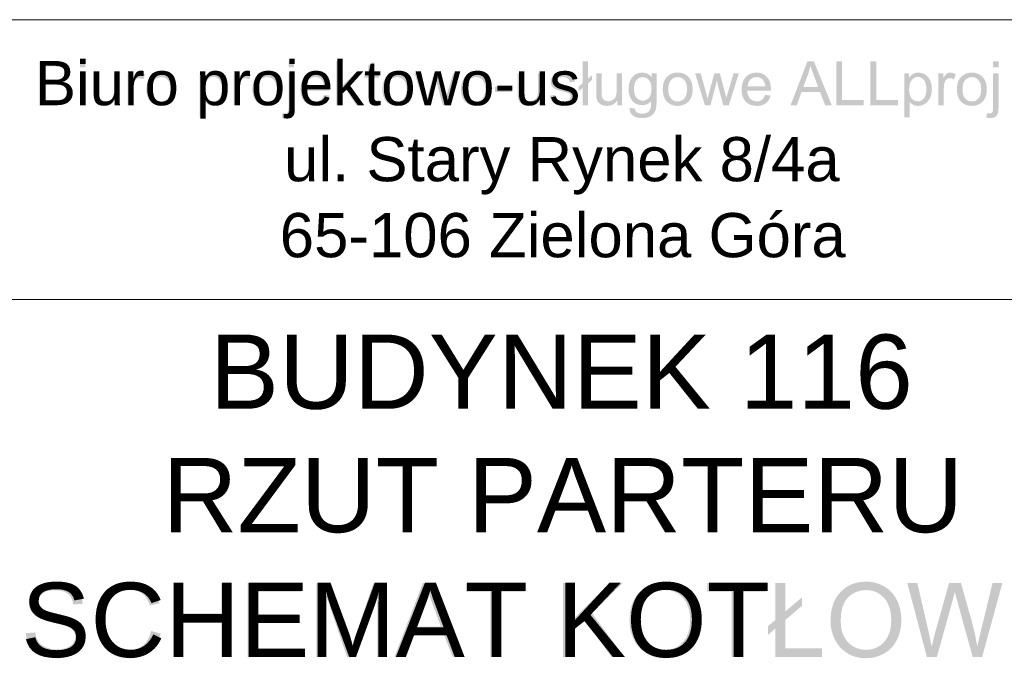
# Model space of a CAD drawing. Header units: millimetres. Extents: x -283 to 124139, y -3891 to 5906.
# Tile 34 of 55: x 1545 to 1794, y -3530 to -3369. Entities that reach past the tile are written whole.
import ezdxf

# ---------------------------------------------------------------- set-up
doc = ezdxf.new("R2010")
doc.units = ezdxf.units.MM
doc.header["$LTSCALE"] = 20
doc.header["$MEASUREMENT"] = 0
doc.layers.get('0').update_dxf_attribs({"color": 252, "linetype": 'CONTINUOUS'})

msp = doc.modelspace()

# ---------------------------------------------------------------- hatches: boundary and pattern name
h = msp.add_hatch(color=7)
h.paths.add_polyline_path([(1550.4, -3390.46), (1550.4, -3379.35), (1554.57, -3379.35), (1555.71, -3379.43), (1556.61, -3379.68), (1557.29, -3380.11), (1557.81, -3380.72), (1558.14, -3381.44), (1558.25, -3382.19), (1558.15, -3382.88), (1557.86, -3383.53), (1557.38, -3384.1), (1556.7, -3384.55), (1557.59, -3384.95), (1558.25, -3385.55), (1558.65, -3386.33), (1558.79, -3387.24), (1558.71, -3387.99), (1558.46, -3388.69), (1558.09, -3389.28), (1557.65, -3389.72), (1557.1, -3390.04), (1556.43, -3390.27), (1555.61, -3390.41), (1554.64, -3390.46)])
h.paths.add_polyline_path([(1551.87, -3384.01), (1554.27, -3384.01), (1555.11, -3383.98), (1555.68, -3383.89), (1556.17, -3383.67), (1556.52, -3383.33), (1556.73, -3382.9), (1556.8, -3382.36), (1556.74, -3381.84), (1556.54, -3381.39), (1556.22, -3381.04), (1555.78, -3380.81), (1555.11, -3380.7), (1554.09, -3380.66), (1551.87, -3380.66)])
h.paths.add_polyline_path([(1551.87, -3389.15), (1554.64, -3389.15), (1555.24, -3389.13), (1555.64, -3389.09), (1556.1, -3388.97), (1556.49, -3388.79), (1556.8, -3388.53), (1557.04, -3388.17), (1557.21, -3387.74), (1557.27, -3387.24), (1557.19, -3386.66), (1556.95, -3386.16), (1556.57, -3385.77), (1556.06, -3385.51), (1555.37, -3385.37), (1554.44, -3385.33), (1551.87, -3385.33)])
h = msp.add_hatch(color=7)
h.paths.add_polyline_path([(1560.66, -3380.92), (1560.66, -3379.35), (1562.02, -3379.35), (1562.02, -3380.92)])
h.paths.add_polyline_path([(1560.66, -3390.46), (1560.66, -3382.41), (1562.02, -3382.41), (1562.02, -3390.46)])
h = msp.add_hatch(color=7)
h.paths.add_polyline_path([(1613.32, -3380.93), (1613.32, -3379.35), (1614.69, -3379.35), (1614.69, -3380.93)])
h.paths.add_polyline_path([(1611.59, -3393.58), (1611.85, -3392.42), (1612.22, -3392.5), (1612.5, -3392.53), (1612.86, -3392.46), (1613.12, -3392.25), (1613.21, -3392.06), (1613.27, -3391.77), (1613.31, -3391.37), (1613.32, -3390.87), (1613.32, -3382.41), (1614.69, -3382.41), (1614.69, -3390.9), (1614.66, -3391.58), (1614.59, -3392.16), (1614.47, -3392.62), (1614.3, -3392.97), (1614.01, -3393.3), (1613.64, -3393.53), (1613.19, -3393.68), (1612.66, -3393.72)])
h = msp.add_hatch(color=7)
h.dxf.hatch_style = 2
h.paths.add_polyline_path([(1625.43, -3390.46), (1625.43, -3379.35), (1626.79, -3379.35), (1626.79, -3385.68), (1630.02, -3382.41), (1631.78, -3382.41), (1628.71, -3385.4), (1632.1, -3390.46), (1630.41, -3390.46), (1627.75, -3386.34), (1626.79, -3387.27), (1626.79, -3390.46)])
h = msp.add_hatch(color=7)
h.dxf.hatch_style = 2
h.paths.add_polyline_path([(1636.17, -3389.24), (1636.37, -3390.44), (1635.33, -3390.57), (1634.67, -3390.51), (1634.18, -3390.33), (1633.83, -3390.06), (1633.6, -3389.71), (1633.53, -3389.47), (1633.48, -3389.12), (1633.45, -3388.66), (1633.44, -3388.1), (1633.44, -3383.47), (1632.44, -3383.47), (1632.44, -3382.41), (1633.44, -3382.41), (1633.44, -3380.41), (1634.79, -3379.6), (1634.79, -3382.41), (1636.17, -3382.41), (1636.17, -3383.47), (1634.79, -3383.47), (1634.79, -3388.18), (1634.81, -3388.66), (1634.87, -3388.93), (1635.1, -3389.19), (1635.57, -3389.29)])
h = msp.add_hatch(color=7)
h.dxf.hatch_style = 2
h.paths.add_polyline_path([(1687.58, -3386.11), (1686.59, -3386.94), (1686.59, -3385.74), (1687.58, -3384.91), (1687.58, -3379.35), (1688.93, -3379.35), (1688.93, -3383.76), (1689.96, -3382.89), (1689.96, -3384.07), (1688.93, -3384.95), (1688.93, -3390.46), (1687.58, -3390.46)])
h = msp.add_hatch(color=7)
h.paths.add_polyline_path([(1740.1, -3390.46), (1744.36, -3379.35), (1745.95, -3379.35), (1750.49, -3390.46), (1748.82, -3390.46), (1747.52, -3387.09), (1742.88, -3387.09), (1741.66, -3390.46)])
h.paths.add_polyline_path([(1743.3, -3385.89), (1747.07, -3385.89), (1745.91, -3382.82), (1745.45, -3381.54), (1745.12, -3380.51), (1744.52, -3382.64)])
h = msp.add_hatch(color=7)
h.dxf.hatch_style = 2
h.paths.add_polyline_path([(1751.62, -3390.46), (1751.62, -3379.35), (1753.09, -3379.35), (1753.09, -3389.15), (1758.56, -3389.15), (1758.56, -3390.46)])
h = msp.add_hatch(color=7)
h.dxf.hatch_style = 2
h.paths.add_polyline_path([(1760.26, -3390.46), (1760.26, -3379.35), (1761.73, -3379.35), (1761.73, -3389.15), (1767.2, -3389.15), (1767.2, -3390.46)])
h = msp.add_hatch(color=7)
h.paths.add_polyline_path([(1791.23, -3380.93), (1791.23, -3379.35), (1792.6, -3379.35), (1792.6, -3380.93)])
h.paths.add_polyline_path([(1789.5, -3393.58), (1789.76, -3392.42), (1790.13, -3392.5), (1790.41, -3392.53), (1790.77, -3392.46), (1791.03, -3392.25), (1791.12, -3392.06), (1791.18, -3391.77), (1791.22, -3391.37), (1791.23, -3390.87), (1791.23, -3382.41), (1792.6, -3382.41), (1792.6, -3390.9), (1792.57, -3391.58), (1792.5, -3392.16), (1792.38, -3392.62), (1792.21, -3392.97), (1791.92, -3393.3), (1791.55, -3393.53), (1791.1, -3393.68), (1790.57, -3393.72)])
h = msp.add_hatch(color=7)
h.dxf.hatch_style = 2
h.paths.add_polyline_path([(1569.37, -3390.46), (1569.37, -3389.28), (1568.86, -3389.87), (1568.27, -3390.3), (1567.59, -3390.55), (1566.82, -3390.64), (1566.13, -3390.57), (1565.49, -3390.37), (1564.95, -3390.06), (1564.57, -3389.68), (1564.32, -3389.22), (1564.15, -3388.67), (1564.09, -3388.15), (1564.07, -3387.4), (1564.07, -3382.41), (1565.43, -3382.41), (1565.43, -3386.87), (1565.45, -3387.77), (1565.52, -3388.31), (1565.72, -3388.79), (1566.06, -3389.16), (1566.53, -3389.39), (1567.09, -3389.47), (1567.69, -3389.39), (1568.24, -3389.15), (1568.7, -3388.78), (1569.01, -3388.29), (1569.17, -3387.63), (1569.23, -3386.72), (1569.23, -3382.41), (1570.59, -3382.41), (1570.59, -3390.46)])
h = msp.add_hatch(color=7)
h.dxf.hatch_style = 2
h.paths.add_polyline_path([(1572.73, -3390.46), (1572.73, -3382.41), (1573.95, -3382.41), (1573.95, -3383.63), (1574.4, -3382.92), (1574.82, -3382.5), (1575.24, -3382.29), (1575.7, -3382.23), (1576.39, -3382.34), (1577.1, -3382.67), (1576.63, -3383.93), (1576.13, -3383.71), (1575.63, -3383.64), (1575.2, -3383.7), (1574.82, -3383.91), (1574.52, -3384.23), (1574.32, -3384.65), (1574.15, -3385.41), (1574.09, -3386.24), (1574.09, -3390.46)])
h = msp.add_hatch(color=7)
h.paths.add_polyline_path([(1577.41, -3386.43), (1577.48, -3385.39), (1577.72, -3384.49), (1578.11, -3383.73), (1578.65, -3383.12), (1579.2, -3382.73), (1579.8, -3382.45), (1580.46, -3382.28), (1581.18, -3382.23), (1581.97, -3382.29), (1582.69, -3382.5), (1583.33, -3382.84), (1583.89, -3383.31), (1584.35, -3383.91), (1584.68, -3384.61), (1584.88, -3385.41), (1584.95, -3386.32), (1584.92, -3387.05), (1584.83, -3387.71), (1584.68, -3388.28), (1584.48, -3388.76), (1583.91, -3389.56), (1583.13, -3390.15), (1582.19, -3390.52), (1581.18, -3390.64), (1580.38, -3390.57), (1579.65, -3390.37), (1579.01, -3390.03), (1578.45, -3389.56), (1577.99, -3388.96), (1577.67, -3388.23), (1577.47, -3387.39)])
h.paths.add_polyline_path([(1578.81, -3386.43), (1578.85, -3387.16), (1578.98, -3387.79), (1579.19, -3388.32), (1579.48, -3388.75), (1579.84, -3389.09), (1580.24, -3389.33), (1580.69, -3389.47), (1581.18, -3389.52), (1581.67, -3389.47), (1582.11, -3389.33), (1582.51, -3389.08), (1582.87, -3388.75), (1583.17, -3388.31), (1583.38, -3387.77), (1583.5, -3387.13), (1583.55, -3386.39), (1583.5, -3385.69), (1583.38, -3385.08), (1583.16, -3384.55), (1582.87, -3384.12), (1582.51, -3383.79), (1582.11, -3383.55), (1581.66, -3383.4), (1581.18, -3383.36), (1580.69, -3383.4), (1580.24, -3383.55), (1579.84, -3383.79), (1579.48, -3384.12), (1579.19, -3384.55), (1578.98, -3385.08), (1578.85, -3385.71)])
h = msp.add_hatch(color=7)
h.paths.add_polyline_path([(1590.87, -3393.54), (1590.87, -3382.41), (1592.12, -3382.41), (1592.12, -3383.45), (1592.58, -3382.92), (1593.11, -3382.53), (1593.72, -3382.3), (1594.45, -3382.23), (1595.42, -3382.36), (1596.27, -3382.76), (1596.96, -3383.4), (1597.46, -3384.25), (1597.76, -3385.27), (1597.86, -3386.37), (1597.75, -3387.55), (1597.42, -3388.6), (1596.87, -3389.47), (1596.13, -3390.11), (1595.26, -3390.51), (1594.35, -3390.64), (1593.7, -3390.57), (1593.13, -3390.35), (1592.63, -3390.03), (1592.24, -3389.62), (1592.24, -3393.54)])
h.paths.add_polyline_path([(1592.11, -3386.48), (1592.15, -3387.2), (1592.27, -3387.83), (1592.46, -3388.35), (1592.74, -3388.78), (1593.43, -3389.33), (1594.26, -3389.52), (1594.7, -3389.47), (1595.11, -3389.33), (1595.48, -3389.09), (1595.82, -3388.75), (1596.1, -3388.31), (1596.31, -3387.77), (1596.43, -3387.12), (1596.47, -3386.37), (1596.43, -3385.64), (1596.31, -3385.02), (1596.11, -3384.49), (1595.83, -3384.06), (1595.5, -3383.73), (1595.14, -3383.49), (1594.75, -3383.34), (1594.32, -3383.29), (1593.9, -3383.35), (1593.5, -3383.5), (1593.13, -3383.75), (1592.78, -3384.11), (1592.49, -3384.56), (1592.28, -3385.11), (1592.15, -3385.75)])
h = msp.add_hatch(color=7)
h.dxf.hatch_style = 2
h.paths.add_polyline_path([(1599.5, -3390.46), (1599.5, -3382.41), (1600.73, -3382.41), (1600.73, -3383.63), (1601.18, -3382.92), (1601.59, -3382.5), (1602.01, -3382.29), (1602.47, -3382.23), (1603.16, -3382.34), (1603.87, -3382.67), (1603.4, -3383.93), (1602.9, -3383.71), (1602.4, -3383.64), (1601.98, -3383.7), (1601.6, -3383.91), (1601.29, -3384.23), (1601.09, -3384.65), (1600.92, -3385.41), (1600.86, -3386.24), (1600.86, -3390.46)])
h = msp.add_hatch(color=7)
h.paths.add_polyline_path([(1604.18, -3386.43), (1604.26, -3385.39), (1604.49, -3384.49), (1604.88, -3383.73), (1605.42, -3383.12), (1605.97, -3382.73), (1606.58, -3382.45), (1607.24, -3382.28), (1607.96, -3382.23), (1608.75, -3382.29), (1609.46, -3382.5), (1610.1, -3382.84), (1610.67, -3383.31), (1611.13, -3383.91), (1611.46, -3384.61), (1611.66, -3385.41), (1611.72, -3386.32), (1611.69, -3387.05), (1611.6, -3387.71), (1611.46, -3388.28), (1611.26, -3388.76), (1610.68, -3389.56), (1609.9, -3390.15), (1608.97, -3390.52), (1607.96, -3390.64), (1607.15, -3390.57), (1606.43, -3390.37), (1605.78, -3390.03), (1605.22, -3389.56), (1604.77, -3388.96), (1604.44, -3388.23), (1604.25, -3387.39)])
h.paths.add_polyline_path([(1605.58, -3386.43), (1605.63, -3387.16), (1605.75, -3387.79), (1605.96, -3388.32), (1606.26, -3388.75), (1606.62, -3389.09), (1607.02, -3389.33), (1607.47, -3389.47), (1607.96, -3389.52), (1608.44, -3389.47), (1608.89, -3389.33), (1609.29, -3389.08), (1609.65, -3388.75), (1609.94, -3388.31), (1610.15, -3387.77), (1610.28, -3387.13), (1610.32, -3386.39), (1610.28, -3385.69), (1610.15, -3385.08), (1609.94, -3384.55), (1609.64, -3384.12), (1609.28, -3383.79), (1608.88, -3383.55), (1608.44, -3383.4), (1607.96, -3383.36), (1607.47, -3383.4), (1607.02, -3383.55), (1606.62, -3383.79), (1606.26, -3384.12), (1605.96, -3384.55), (1605.75, -3385.08), (1605.63, -3385.71)])
h = msp.add_hatch(color=7)
h.paths.add_polyline_path([(1622.29, -3387.86), (1623.7, -3388.04), (1623.22, -3389.14), (1622.46, -3389.96), (1621.98, -3390.26), (1621.44, -3390.47), (1620.83, -3390.6), (1620.16, -3390.64), (1619.32, -3390.57), (1618.57, -3390.37), (1617.92, -3390.03), (1617.36, -3389.55), (1616.9, -3388.96), (1616.58, -3388.25), (1616.39, -3387.43), (1616.32, -3386.5), (1616.39, -3385.54), (1616.58, -3384.7), (1616.91, -3383.97), (1617.37, -3383.35), (1617.93, -3382.86), (1618.57, -3382.51), (1619.29, -3382.3), (1620.08, -3382.23), (1620.85, -3382.29), (1621.55, -3382.5), (1622.17, -3382.84), (1622.72, -3383.33), (1623.17, -3383.93), (1623.49, -3384.65), (1623.68, -3385.48), (1623.75, -3386.42), (1623.74, -3386.78), (1617.73, -3386.78), (1617.81, -3387.41), (1617.96, -3387.95), (1618.18, -3388.42), (1618.48, -3388.81), (1619.24, -3389.34), (1620.17, -3389.52), (1620.86, -3389.42), (1621.45, -3389.12), (1621.92, -3388.61)])
h.paths.add_polyline_path([(1617.81, -3385.66), (1622.3, -3385.66), (1622.13, -3384.77), (1621.79, -3384.14), (1621.44, -3383.79), (1621.04, -3383.55), (1620.59, -3383.4), (1620.1, -3383.35), (1619.23, -3383.51), (1618.52, -3383.98), (1618.02, -3384.71)])
h = msp.add_hatch(color=7)
h.paths.add_polyline_path([(1637, -3386.43), (1637.08, -3385.39), (1637.31, -3384.49), (1637.7, -3383.73), (1638.24, -3383.12), (1638.79, -3382.73), (1639.4, -3382.45), (1640.06, -3382.28), (1640.78, -3382.23), (1641.57, -3382.29), (1642.28, -3382.5), (1642.92, -3382.84), (1643.49, -3383.31), (1643.95, -3383.91), (1644.28, -3384.61), (1644.47, -3385.41), (1644.54, -3386.32), (1644.51, -3387.05), (1644.42, -3387.71), (1644.28, -3388.28), (1644.08, -3388.76), (1643.5, -3389.56), (1642.72, -3390.15), (1641.79, -3390.52), (1640.78, -3390.64), (1639.97, -3390.57), (1639.25, -3390.37), (1638.6, -3390.03), (1638.04, -3389.56), (1637.59, -3388.96), (1637.26, -3388.23), (1637.07, -3387.39)])
h.paths.add_polyline_path([(1638.4, -3386.43), (1638.45, -3387.16), (1638.57, -3387.79), (1638.78, -3388.32), (1639.08, -3388.75), (1639.43, -3389.09), (1639.84, -3389.33), (1640.29, -3389.47), (1640.78, -3389.52), (1641.26, -3389.47), (1641.7, -3389.33), (1642.11, -3389.08), (1642.47, -3388.75), (1642.76, -3388.31), (1642.97, -3387.77), (1643.1, -3387.13), (1643.14, -3386.39), (1643.1, -3385.69), (1642.97, -3385.08), (1642.76, -3384.55), (1642.46, -3384.12), (1642.1, -3383.79), (1641.7, -3383.55), (1641.26, -3383.4), (1640.78, -3383.36), (1640.29, -3383.4), (1639.84, -3383.55), (1639.43, -3383.79), (1639.08, -3384.12), (1638.78, -3384.55), (1638.57, -3385.08), (1638.45, -3385.71)])
h = msp.add_hatch(color=7)
h.dxf.hatch_style = 2
h.paths.add_polyline_path([(1647.63, -3390.46), (1645.17, -3382.41), (1646.58, -3382.41), (1647.86, -3387.05), (1648.34, -3388.78), (1648.38, -3388.63), (1648.46, -3388.3), (1648.58, -3387.8), (1648.75, -3387.12), (1650.04, -3382.41), (1651.44, -3382.41), (1652.64, -3387.08), (1653.05, -3388.62), (1653.51, -3387.06), (1654.89, -3382.41), (1656.21, -3382.41), (1653.7, -3390.46), (1652.28, -3390.46), (1651, -3385.64), (1650.69, -3384.27), (1649.06, -3390.46)])
h = msp.add_hatch(color=7)
h.paths.add_polyline_path([(1656.86, -3386.43), (1656.94, -3385.39), (1657.17, -3384.49), (1657.56, -3383.73), (1658.1, -3383.12), (1658.65, -3382.73), (1659.25, -3382.45), (1659.92, -3382.28), (1660.64, -3382.23), (1661.43, -3382.29), (1662.14, -3382.5), (1662.78, -3382.84), (1663.35, -3383.31), (1663.81, -3383.91), (1664.14, -3384.61), (1664.33, -3385.41), (1664.4, -3386.32), (1664.37, -3387.05), (1664.28, -3387.71), (1664.14, -3388.28), (1663.93, -3388.76), (1663.36, -3389.56), (1662.58, -3390.15), (1661.65, -3390.52), (1660.64, -3390.64), (1659.83, -3390.57), (1659.11, -3390.37), (1658.46, -3390.03), (1657.9, -3389.56), (1657.45, -3388.96), (1657.12, -3388.23), (1656.92, -3387.39)])
h.paths.add_polyline_path([(1658.26, -3386.43), (1658.3, -3387.16), (1658.43, -3387.79), (1658.64, -3388.32), (1658.94, -3388.75), (1659.29, -3389.09), (1659.7, -3389.33), (1660.14, -3389.47), (1660.64, -3389.52), (1661.12, -3389.47), (1661.56, -3389.33), (1661.97, -3389.08), (1662.33, -3388.75), (1662.62, -3388.31), (1662.83, -3387.77), (1662.96, -3387.13), (1663, -3386.39), (1662.96, -3385.69), (1662.83, -3385.08), (1662.62, -3384.55), (1662.32, -3384.12), (1661.96, -3383.79), (1661.56, -3383.55), (1661.12, -3383.4), (1660.64, -3383.36), (1660.14, -3383.4), (1659.7, -3383.55), (1659.29, -3383.79), (1658.94, -3384.12), (1658.64, -3384.55), (1658.43, -3385.08), (1658.3, -3385.71)])
h = msp.add_hatch(color=7)
h.dxf.hatch_style = 2
h.paths.add_polyline_path([(1676.46, -3390.46), (1676.46, -3389.28), (1675.94, -3389.87), (1675.35, -3390.3), (1674.67, -3390.55), (1673.9, -3390.64), (1673.21, -3390.57), (1672.57, -3390.37), (1672.03, -3390.06), (1671.66, -3389.68), (1671.4, -3389.22), (1671.24, -3388.67), (1671.17, -3388.15), (1671.15, -3387.4), (1671.15, -3382.41), (1672.52, -3382.41), (1672.52, -3386.87), (1672.54, -3387.77), (1672.6, -3388.31), (1672.8, -3388.79), (1673.14, -3389.16), (1673.61, -3389.39), (1674.18, -3389.47), (1674.77, -3389.39), (1675.33, -3389.15), (1675.79, -3388.78), (1676.09, -3388.29), (1676.26, -3387.63), (1676.31, -3386.72), (1676.31, -3382.41), (1677.68, -3382.41), (1677.68, -3390.46)])
h = msp.add_hatch(color=7)
h.dxf.hatch_style = 2
h.paths.add_polyline_path([(1679.28, -3388.05), (1680.63, -3387.84), (1680.84, -3388.56), (1681.26, -3389.09), (1681.88, -3389.41), (1682.71, -3389.52), (1683.53, -3389.42), (1684.1, -3389.14), (1684.45, -3388.72), (1684.56, -3388.24), (1684.46, -3387.82), (1684.16, -3387.51), (1683.96, -3387.41), (1683.67, -3387.3), (1683.27, -3387.18), (1682.76, -3387.05), (1682.07, -3386.86), (1681.49, -3386.69), (1681.03, -3386.54), (1680.68, -3386.39), (1680.17, -3386.06), (1679.8, -3385.63), (1679.58, -3385.11), (1679.5, -3384.55), (1679.57, -3384.03), (1679.75, -3383.55), (1680.04, -3383.13), (1680.42, -3382.79), (1680.8, -3382.57), (1681.29, -3382.39), (1682.47, -3382.23), (1683.36, -3382.29), (1684.13, -3382.5), (1684.75, -3382.82), (1685.19, -3383.24), (1685.47, -3383.79), (1685.66, -3384.49), (1684.32, -3384.67), (1684.15, -3384.11), (1683.8, -3383.7), (1683.27, -3383.44), (1682.57, -3383.35), (1681.76, -3383.43), (1681.22, -3383.66), (1680.92, -3384), (1680.82, -3384.39), (1680.99, -3384.86), (1681.2, -3385.07), (1681.51, -3385.23), (1681.67, -3385.28), (1681.92, -3385.35), (1682.27, -3385.45), (1682.72, -3385.58), (1683.39, -3385.76), (1683.95, -3385.93), (1684.4, -3386.08), (1684.74, -3386.21), (1685.25, -3386.51), (1685.63, -3386.93), (1685.88, -3387.45), (1685.96, -3388.09), (1685.86, -3388.76), (1685.56, -3389.38), (1685.08, -3389.91), (1684.42, -3390.31), (1683.62, -3390.56), (1682.72, -3390.64), (1681.98, -3390.6), (1681.33, -3390.48), (1680.78, -3390.27), (1680.33, -3389.99), (1679.95, -3389.62), (1679.65, -3389.18), (1679.43, -3388.66)])
h = msp.add_hatch(color=7)
h.dxf.hatch_style = 2
h.paths.add_polyline_path([(1696.32, -3390.46), (1696.32, -3389.28), (1695.8, -3389.87), (1695.21, -3390.3), (1694.53, -3390.55), (1693.76, -3390.64), (1693.07, -3390.57), (1692.43, -3390.37), (1691.89, -3390.06), (1691.52, -3389.68), (1691.26, -3389.22), (1691.1, -3388.67), (1691.03, -3388.15), (1691.01, -3387.4), (1691.01, -3382.41), (1692.37, -3382.41), (1692.37, -3386.87), (1692.4, -3387.77), (1692.46, -3388.31), (1692.66, -3388.79), (1693, -3389.16), (1693.47, -3389.39), (1694.04, -3389.47), (1694.63, -3389.39), (1695.19, -3389.15), (1695.65, -3388.78), (1695.95, -3388.29), (1696.12, -3387.63), (1696.17, -3386.72), (1696.17, -3382.41), (1697.54, -3382.41), (1697.54, -3390.46)])
h = msp.add_hatch(color=7)
h.paths.add_polyline_path([(1699.43, -3391.12), (1700.76, -3391.32), (1700.92, -3391.85), (1701.22, -3392.22), (1701.82, -3392.5), (1702.61, -3392.6), (1703.45, -3392.5), (1704.07, -3392.22), (1704.5, -3391.76), (1704.77, -3391.16), (1704.81, -3390.89), (1704.84, -3390.51), (1704.86, -3390.02), (1704.87, -3389.41), (1704.39, -3389.87), (1703.86, -3390.2), (1703.28, -3390.39), (1702.64, -3390.46), (1701.85, -3390.38), (1701.17, -3390.16), (1700.57, -3389.79), (1700.07, -3389.26), (1699.67, -3388.63), (1699.39, -3387.94), (1699.22, -3387.2), (1699.16, -3386.39), (1699.26, -3385.28), (1699.58, -3384.26), (1700.08, -3383.4), (1700.78, -3382.76), (1701.65, -3382.36), (1702.65, -3382.23), (1703.33, -3382.3), (1703.94, -3382.51), (1704.5, -3382.87), (1704.99, -3383.38), (1704.99, -3382.41), (1706.25, -3382.41), (1706.25, -3389.37), (1706.23, -3390.24), (1706.16, -3390.97), (1706.04, -3391.57), (1705.87, -3392.03), (1705.38, -3392.73), (1704.66, -3393.27), (1703.73, -3393.61), (1702.62, -3393.72), (1701.93, -3393.68), (1701.31, -3393.56), (1700.76, -3393.36), (1700.29, -3393.08), (1699.9, -3392.71), (1699.63, -3392.26), (1699.47, -3391.74)])
h.paths.add_polyline_path([(1700.56, -3386.29), (1700.6, -3387.03), (1700.72, -3387.66), (1700.91, -3388.18), (1701.19, -3388.6), (1701.9, -3389.15), (1702.77, -3389.33), (1703.63, -3389.15), (1704.34, -3388.61), (1704.62, -3388.19), (1704.82, -3387.68), (1704.94, -3387.06), (1704.98, -3386.33), (1704.94, -3385.64), (1704.82, -3385.04), (1704.61, -3384.53), (1704.32, -3384.11), (1703.98, -3383.78), (1703.6, -3383.54), (1703.19, -3383.4), (1702.74, -3383.36), (1701.9, -3383.54), (1701.2, -3384.09), (1700.92, -3384.51), (1700.72, -3385.01), (1700.6, -3385.61)])
h = msp.add_hatch(color=7)
h.paths.add_polyline_path([(1707.81, -3386.43), (1707.89, -3385.39), (1708.12, -3384.49), (1708.51, -3383.73), (1709.06, -3383.12), (1709.6, -3382.73), (1710.21, -3382.45), (1710.87, -3382.28), (1711.59, -3382.23), (1712.38, -3382.29), (1713.1, -3382.5), (1713.74, -3382.84), (1714.3, -3383.31), (1714.76, -3383.91), (1715.09, -3384.61), (1715.29, -3385.41), (1715.35, -3386.32), (1715.33, -3387.05), (1715.24, -3387.71), (1715.09, -3388.28), (1714.89, -3388.76), (1714.32, -3389.56), (1713.53, -3390.15), (1712.6, -3390.52), (1711.59, -3390.64), (1710.78, -3390.57), (1710.06, -3390.37), (1709.42, -3390.03), (1708.86, -3389.56), (1708.4, -3388.96), (1708.07, -3388.23), (1707.88, -3387.39)])
h.paths.add_polyline_path([(1709.22, -3386.43), (1709.26, -3387.16), (1709.38, -3387.79), (1709.59, -3388.32), (1709.89, -3388.75), (1710.25, -3389.09), (1710.65, -3389.33), (1711.1, -3389.47), (1711.59, -3389.52), (1712.07, -3389.47), (1712.52, -3389.33), (1712.92, -3389.08), (1713.28, -3388.75), (1713.57, -3388.31), (1713.79, -3387.77), (1713.91, -3387.13), (1713.95, -3386.39), (1713.91, -3385.69), (1713.78, -3385.08), (1713.57, -3384.55), (1713.27, -3384.12), (1712.91, -3383.79), (1712.51, -3383.55), (1712.07, -3383.4), (1711.59, -3383.36), (1711.1, -3383.4), (1710.65, -3383.55), (1710.25, -3383.79), (1709.89, -3384.12), (1709.59, -3384.55), (1709.38, -3385.08), (1709.26, -3385.71)])
h = msp.add_hatch(color=7)
h.dxf.hatch_style = 2
h.paths.add_polyline_path([(1718.45, -3390.46), (1715.99, -3382.41), (1717.39, -3382.41), (1718.68, -3387.05), (1719.15, -3388.78), (1719.19, -3388.63), (1719.27, -3388.3), (1719.4, -3387.8), (1719.57, -3387.12), (1720.85, -3382.41), (1722.25, -3382.41), (1723.46, -3387.08), (1723.86, -3388.62), (1724.32, -3387.06), (1725.7, -3382.41), (1727.03, -3382.41), (1724.51, -3390.46), (1723.09, -3390.46), (1721.81, -3385.64), (1721.5, -3384.27), (1719.87, -3390.46)])
h = msp.add_hatch(color=7)
h.paths.add_polyline_path([(1733.69, -3387.86), (1735.1, -3388.04), (1734.63, -3389.14), (1733.87, -3389.96), (1733.38, -3390.26), (1732.84, -3390.47), (1732.23, -3390.6), (1731.56, -3390.64), (1730.72, -3390.57), (1729.98, -3390.37), (1729.32, -3390.03), (1728.76, -3389.55), (1728.31, -3388.96), (1727.98, -3388.25), (1727.79, -3387.43), (1727.73, -3386.5), (1727.79, -3385.54), (1727.99, -3384.7), (1728.31, -3383.97), (1728.77, -3383.35), (1729.33, -3382.86), (1729.97, -3382.51), (1730.69, -3382.3), (1731.48, -3382.23), (1732.25, -3382.29), (1732.95, -3382.5), (1733.57, -3382.84), (1734.12, -3383.33), (1734.57, -3383.93), (1734.89, -3384.65), (1735.08, -3385.48), (1735.15, -3386.42), (1735.14, -3386.78), (1729.14, -3386.78), (1729.21, -3387.41), (1729.36, -3387.95), (1729.59, -3388.42), (1729.89, -3388.81), (1730.64, -3389.34), (1731.57, -3389.52), (1732.26, -3389.42), (1732.85, -3389.12), (1733.32, -3388.61)])
h.paths.add_polyline_path([(1729.21, -3385.66), (1733.71, -3385.66), (1733.53, -3384.77), (1733.19, -3384.14), (1732.84, -3383.79), (1732.44, -3383.55), (1732, -3383.4), (1731.5, -3383.35), (1730.64, -3383.51), (1729.92, -3383.98), (1729.42, -3384.71)])
h = msp.add_hatch(color=7)
h.paths.add_polyline_path([(1768.79, -3393.54), (1768.79, -3382.41), (1770.03, -3382.41), (1770.03, -3383.45), (1770.5, -3382.92), (1771.02, -3382.53), (1771.63, -3382.3), (1772.36, -3382.23), (1773.33, -3382.36), (1774.18, -3382.76), (1774.87, -3383.4), (1775.37, -3384.25), (1775.67, -3385.27), (1775.77, -3386.37), (1775.66, -3387.55), (1775.33, -3388.6), (1774.79, -3389.47), (1774.04, -3390.11), (1773.18, -3390.51), (1772.27, -3390.64), (1771.62, -3390.57), (1771.04, -3390.35), (1770.55, -3390.03), (1770.15, -3389.62), (1770.15, -3393.54)])
h.paths.add_polyline_path([(1770.02, -3386.48), (1770.06, -3387.2), (1770.18, -3387.83), (1770.38, -3388.35), (1770.65, -3388.78), (1771.35, -3389.33), (1772.18, -3389.52), (1772.61, -3389.47), (1773.02, -3389.33), (1773.39, -3389.09), (1773.73, -3388.75), (1774.01, -3388.31), (1774.22, -3387.77), (1774.34, -3387.12), (1774.38, -3386.37), (1774.34, -3385.64), (1774.22, -3385.02), (1774.02, -3384.49), (1773.75, -3384.06), (1773.41, -3383.73), (1773.05, -3383.49), (1772.66, -3383.34), (1772.24, -3383.29), (1771.81, -3383.35), (1771.41, -3383.5), (1771.04, -3383.75), (1770.69, -3384.11), (1770.4, -3384.56), (1770.19, -3385.11), (1770.06, -3385.75)])
h = msp.add_hatch(color=7)
h.dxf.hatch_style = 2
h.paths.add_polyline_path([(1777.41, -3390.46), (1777.41, -3382.41), (1778.64, -3382.41), (1778.64, -3383.63), (1779.09, -3382.92), (1779.51, -3382.5), (1779.92, -3382.29), (1780.38, -3382.23), (1781.08, -3382.34), (1781.79, -3382.67), (1781.31, -3383.93), (1780.81, -3383.71), (1780.31, -3383.64), (1779.89, -3383.7), (1779.51, -3383.91), (1779.2, -3384.23), (1779, -3384.65), (1778.83, -3385.41), (1778.78, -3386.24), (1778.78, -3390.46)])
h = msp.add_hatch(color=7)
h.paths.add_polyline_path([(1782.09, -3386.43), (1782.17, -3385.39), (1782.4, -3384.49), (1782.79, -3383.73), (1783.34, -3383.12), (1783.88, -3382.73), (1784.49, -3382.45), (1785.15, -3382.28), (1785.87, -3382.23), (1786.66, -3382.29), (1787.38, -3382.5), (1788.02, -3382.84), (1788.58, -3383.31), (1789.04, -3383.91), (1789.37, -3384.61), (1789.57, -3385.41), (1789.63, -3386.32), (1789.6, -3387.05), (1789.52, -3387.71), (1789.37, -3388.28), (1789.17, -3388.76), (1788.59, -3389.56), (1787.81, -3390.15), (1786.88, -3390.52), (1785.87, -3390.64), (1785.06, -3390.57), (1784.34, -3390.37), (1783.7, -3390.03), (1783.13, -3389.56), (1782.68, -3388.96), (1782.35, -3388.23), (1782.16, -3387.39)])
h.paths.add_polyline_path([(1783.5, -3386.43), (1783.54, -3387.16), (1783.66, -3387.79), (1783.87, -3388.32), (1784.17, -3388.75), (1784.53, -3389.09), (1784.93, -3389.33), (1785.38, -3389.47), (1785.87, -3389.52), (1786.35, -3389.47), (1786.8, -3389.33), (1787.2, -3389.08), (1787.56, -3388.75), (1787.85, -3388.31), (1788.06, -3387.77), (1788.19, -3387.13), (1788.23, -3386.39), (1788.19, -3385.69), (1788.06, -3385.08), (1787.85, -3384.55), (1787.55, -3384.12), (1787.19, -3383.79), (1786.79, -3383.55), (1786.35, -3383.4), (1785.87, -3383.36), (1785.38, -3383.4), (1784.93, -3383.55), (1784.53, -3383.79), (1784.17, -3384.12), (1783.87, -3384.55), (1783.66, -3385.08), (1783.54, -3385.71)])
h = msp.add_hatch(color=7)
h.dxf.hatch_style = 2
h.paths.add_polyline_path([(1665.48, -3387.12), (1665.48, -3385.75), (1669.67, -3385.75), (1669.67, -3387.12)])
h = msp.add_hatch(color=7)
h.dxf.hatch_style = 2
h.paths.add_polyline_path([(1547.01, -3523.71), (1549.34, -3523.51), (1549.61, -3524.78), (1550.11, -3525.81), (1550.88, -3526.62), (1551.99, -3527.26), (1553.34, -3527.68), (1554.86, -3527.81), (1556.19, -3527.71), (1557.35, -3527.4), (1558.3, -3526.9), (1558.97, -3526.24), (1559.36, -3525.47), (1559.5, -3524.64), (1559.37, -3523.82), (1558.99, -3523.1), (1558.31, -3522.5), (1557.3, -3522), (1556.81, -3521.84), (1556.1, -3521.63), (1555.15, -3521.38), (1553.98, -3521.09), (1552.78, -3520.79), (1551.79, -3520.49), (1550.98, -3520.2), (1550.37, -3519.92), (1549.2, -3519.14), (1548.38, -3518.18), (1547.88, -3517.08), (1547.72, -3515.86), (1547.77, -3515.16), (1547.92, -3514.49), (1548.17, -3513.84), (1548.52, -3513.21), (1548.97, -3512.64), (1549.51, -3512.13), (1550.14, -3511.7), (1550.87, -3511.35), (1552.5, -3510.87), (1554.3, -3510.71), (1555.3, -3510.75), (1556.25, -3510.88), (1557.14, -3511.08), (1557.96, -3511.38), (1558.71, -3511.75), (1559.36, -3512.21), (1559.93, -3512.74), (1560.4, -3513.35), (1560.78, -3514.02), (1561.06, -3514.73), (1561.24, -3515.49), (1561.32, -3516.29), (1558.95, -3516.47), (1558.8, -3515.64), (1558.53, -3514.92), (1558.15, -3514.3), (1557.65, -3513.79), (1557.04, -3513.4), (1556.29, -3513.11), (1555.41, -3512.94), (1554.4, -3512.89), (1553.35, -3512.94), (1552.46, -3513.09), (1551.71, -3513.35), (1551.13, -3513.71), (1550.68, -3514.14), (1550.36, -3514.62), (1550.16, -3515.13), (1550.1, -3515.69), (1550.15, -3516.17), (1550.28, -3516.61), (1550.51, -3517), (1550.83, -3517.35), (1551.33, -3517.68), (1552.12, -3518.01), (1553.19, -3518.34), (1554.56, -3518.68), (1555.95, -3519.01), (1557.1, -3519.32), (1558.01, -3519.61), (1558.69, -3519.87), (1559.46, -3520.27), (1560.11, -3520.72), (1560.66, -3521.23), (1561.1, -3521.78), (1561.44, -3522.38), (1561.69, -3523.02), (1561.83, -3523.71), (1561.88, -3524.44), (1561.83, -3525.17), (1561.67, -3525.88), (1561.4, -3526.58), (1561.03, -3527.25), (1560.55, -3527.87), (1559.98, -3528.42), (1559.32, -3528.9), (1558.57, -3529.3), (1557.74, -3529.62), (1556.87, -3529.85), (1555.95, -3529.99), (1554.97, -3530.03), (1553.75, -3529.99), (1552.64, -3529.85), (1551.63, -3529.62), (1550.72, -3529.29), (1549.91, -3528.88), (1549.19, -3528.37), (1548.56, -3527.76), (1548.03, -3527.07), (1547.6, -3526.3), (1547.29, -3525.49), (1547.09, -3524.62)])
h = msp.add_hatch(color=7)
h.dxf.hatch_style = 2
h.paths.add_polyline_path([(1578.59, -3523.16), (1581.07, -3523.79), (1580.6, -3525.22), (1579.98, -3526.47), (1579.2, -3527.54), (1578.27, -3528.43), (1577.2, -3529.13), (1576.02, -3529.63), (1574.73, -3529.93), (1573.33, -3530.03), (1571.89, -3529.96), (1570.59, -3529.73), (1569.43, -3529.34), (1568.41, -3528.8), (1567.52, -3528.12), (1566.75, -3527.3), (1566.08, -3526.34), (1565.53, -3525.24), (1565.1, -3524.05), (1564.79, -3522.82), (1564.61, -3521.55), (1564.55, -3520.23), (1564.62, -3518.82), (1564.82, -3517.5), (1565.17, -3516.27), (1565.66, -3515.14), (1566.28, -3514.12), (1567.01, -3513.23), (1567.86, -3512.47), (1568.83, -3511.84), (1569.89, -3511.34), (1571, -3510.99), (1572.16, -3510.78), (1573.37, -3510.71), (1574.71, -3510.8), (1575.95, -3511.06), (1577.07, -3511.51), (1578.08, -3512.14), (1578.96, -3512.92), (1579.7, -3513.85), (1580.3, -3514.93), (1580.75, -3516.15), (1578.31, -3516.72), (1577.95, -3515.77), (1577.51, -3514.96), (1577.01, -3514.29), (1576.42, -3513.76), (1575.77, -3513.35), (1575.03, -3513.06), (1574.21, -3512.88), (1573.32, -3512.82), (1572.28, -3512.89), (1571.34, -3513.08), (1570.48, -3513.41), (1569.71, -3513.86), (1569.04, -3514.42), (1568.48, -3515.07), (1568.03, -3515.8), (1567.68, -3516.63), (1567.24, -3518.4), (1567.1, -3520.22), (1567.14, -3521.37), (1567.27, -3522.45), (1567.49, -3523.45), (1567.79, -3524.38), (1568.19, -3525.21), (1568.68, -3525.93), (1569.27, -3526.54), (1569.95, -3527.04), (1570.7, -3527.42), (1571.48, -3527.7), (1572.28, -3527.86), (1573.12, -3527.92), (1574.12, -3527.84), (1575.04, -3527.62), (1575.88, -3527.24), (1576.64, -3526.72), (1577.3, -3526.05), (1577.85, -3525.23), (1578.28, -3524.27)])
h = msp.add_hatch(color=7)
h.dxf.hatch_style = 2
h.paths.add_polyline_path([(1584.19, -3529.71), (1584.19, -3511.03), (1586.66, -3511.03), (1586.66, -3518.7), (1596.37, -3518.7), (1596.37, -3511.03), (1598.84, -3511.03), (1598.84, -3529.71), (1596.37, -3529.71), (1596.37, -3520.91), (1586.66, -3520.91), (1586.66, -3529.71)])
h = msp.add_hatch(color=7)
h.dxf.hatch_style = 2
h.paths.add_polyline_path([(1603.01, -3529.71), (1603.01, -3511.03), (1616.52, -3511.03), (1616.52, -3513.23), (1605.48, -3513.23), (1605.48, -3518.95), (1615.82, -3518.95), (1615.82, -3521.15), (1605.48, -3521.15), (1605.48, -3527.51), (1616.96, -3527.51), (1616.96, -3529.71)])
h = msp.add_hatch(color=7)
h.dxf.hatch_style = 2
h.paths.add_polyline_path([(1620.3, -3529.71), (1620.3, -3511.03), (1624.02, -3511.03), (1628.44, -3524.26), (1628.73, -3525.12), (1628.97, -3525.87), (1629.17, -3526.51), (1629.33, -3527.02), (1629.52, -3526.45), (1629.74, -3525.77), (1630.01, -3524.96), (1630.33, -3524.03), (1634.8, -3511.03), (1638.13, -3511.03), (1638.13, -3529.71), (1635.75, -3529.71), (1635.75, -3514.07), (1630.32, -3529.71), (1628.09, -3529.71), (1622.68, -3513.81), (1622.68, -3529.71)])
h = msp.add_hatch(color=7)
h.paths.add_polyline_path([(1640.07, -3529.71), (1647.25, -3511.03), (1649.91, -3511.03), (1657.56, -3529.71), (1654.74, -3529.71), (1652.56, -3524.05), (1644.75, -3524.05), (1642.7, -3529.71)])
h.paths.add_polyline_path([(1645.46, -3522.04), (1651.8, -3522.04), (1649.85, -3516.86), (1649.43, -3515.74), (1649.07, -3514.72), (1648.77, -3513.8), (1648.52, -3512.99), (1648.09, -3514.78), (1647.51, -3516.56)])
h = msp.add_hatch(color=7)
h.dxf.hatch_style = 2
h.paths.add_polyline_path([(1664.29, -3529.71), (1664.29, -3513.23), (1658.13, -3513.23), (1658.13, -3511.03), (1672.94, -3511.03), (1672.94, -3513.23), (1666.76, -3513.23), (1666.76, -3529.71)])
h = msp.add_hatch(color=7)
h.dxf.hatch_style = 2
h.paths.add_polyline_path([(1682.64, -3529.71), (1682.64, -3511.03), (1685.12, -3511.03), (1685.12, -3520.29), (1694.4, -3511.03), (1697.75, -3511.03), (1689.91, -3518.6), (1698.09, -3529.71), (1694.83, -3529.71), (1688.18, -3520.25), (1685.12, -3523.24), (1685.12, -3529.71)])
h = msp.add_hatch(color=7)
h.paths.add_polyline_path([(1699.41, -3520.61), (1699.45, -3519.48), (1699.56, -3518.41), (1699.76, -3517.41), (1700.03, -3516.47), (1700.38, -3515.59), (1700.81, -3514.77), (1701.32, -3514.02), (1701.9, -3513.33), (1703.24, -3512.18), (1704.77, -3511.35), (1706.47, -3510.86), (1708.36, -3510.69), (1709.62, -3510.77), (1710.82, -3511), (1711.95, -3511.39), (1713.02, -3511.93), (1714, -3512.61), (1714.85, -3513.41), (1715.58, -3514.34), (1716.19, -3515.38), (1716.66, -3516.52), (1717.01, -3517.74), (1717.21, -3519.03), (1717.28, -3520.4), (1717.21, -3521.78), (1716.99, -3523.09), (1716.63, -3524.32), (1716.13, -3525.48), (1715.5, -3526.53), (1714.74, -3527.45), (1713.87, -3528.23), (1712.88, -3528.88), (1711.81, -3529.38), (1710.69, -3529.75), (1709.54, -3529.96), (1708.34, -3530.03), (1707.06, -3529.95), (1705.84, -3529.71), (1704.7, -3529.32), (1703.63, -3528.76), (1702.65, -3528.06), (1701.8, -3527.25), (1701.08, -3526.32), (1700.48, -3525.28), (1700.01, -3524.16), (1699.67, -3523.01), (1699.47, -3521.83)])
h.paths.add_polyline_path([(1701.96, -3520.65), (1702.07, -3522.25), (1702.41, -3523.67), (1702.98, -3524.91), (1703.77, -3525.97), (1704.74, -3526.82), (1705.82, -3527.43), (1707.02, -3527.8), (1708.33, -3527.92), (1709.66, -3527.79), (1710.87, -3527.43), (1711.96, -3526.81), (1712.92, -3525.95), (1713.71, -3524.87), (1714.28, -3523.58), (1714.62, -3522.08), (1714.73, -3520.38), (1714.68, -3519.28), (1714.54, -3518.25), (1714.29, -3517.29), (1713.96, -3516.4), (1713.53, -3515.6), (1713.01, -3514.89), (1712.4, -3514.28), (1711.7, -3513.76), (1710.94, -3513.35), (1710.13, -3513.06), (1709.27, -3512.88), (1708.37, -3512.82), (1707.1, -3512.94), (1705.93, -3513.28), (1704.84, -3513.84), (1703.85, -3514.63), (1703.02, -3515.68), (1702.43, -3517.04), (1702.08, -3518.69)])
h = msp.add_hatch(color=7)
h.dxf.hatch_style = 2
h.paths.add_polyline_path([(1725.23, -3529.71), (1725.23, -3513.23), (1719.07, -3513.23), (1719.07, -3511.03), (1733.88, -3511.03), (1733.88, -3513.23), (1727.7, -3513.23), (1727.7, -3529.71)])
h = msp.add_hatch(color=7)
h.dxf.hatch_style = 2
h.paths.add_polyline_path([(1736.26, -3522.51), (1734.41, -3524.08), (1734.41, -3521.95), (1736.26, -3520.37), (1736.26, -3511.03), (1738.73, -3511.03), (1738.73, -3518.27), (1742.96, -3514.68), (1742.96, -3516.81), (1738.73, -3520.4), (1738.73, -3527.51), (1748.01, -3527.51), (1748.01, -3529.71), (1736.26, -3529.71)])
h = msp.add_hatch(color=7)
h.paths.add_polyline_path([(1750.19, -3520.61), (1750.23, -3519.48), (1750.34, -3518.41), (1750.54, -3517.41), (1750.81, -3516.47), (1751.16, -3515.59), (1751.59, -3514.77), (1752.1, -3514.02), (1752.68, -3513.33), (1754.02, -3512.18), (1755.55, -3511.35), (1757.25, -3510.86), (1759.14, -3510.69), (1760.4, -3510.77), (1761.6, -3511), (1762.73, -3511.39), (1763.8, -3511.93), (1764.78, -3512.61), (1765.63, -3513.41), (1766.36, -3514.34), (1766.97, -3515.38), (1767.44, -3516.52), (1767.79, -3517.74), (1767.99, -3519.03), (1768.06, -3520.4), (1767.99, -3521.78), (1767.77, -3523.09), (1767.41, -3524.32), (1766.91, -3525.48), (1766.28, -3526.53), (1765.52, -3527.45), (1764.65, -3528.23), (1763.66, -3528.88), (1762.59, -3529.38), (1761.47, -3529.75), (1760.32, -3529.96), (1759.12, -3530.03), (1757.84, -3529.95), (1756.62, -3529.71), (1755.48, -3529.32), (1754.41, -3528.76), (1753.43, -3528.06), (1752.58, -3527.25), (1751.86, -3526.32), (1751.26, -3525.28), (1750.79, -3524.16), (1750.45, -3523.01), (1750.25, -3521.83)])
h.paths.add_polyline_path([(1752.74, -3520.65), (1752.85, -3522.25), (1753.19, -3523.67), (1753.76, -3524.91), (1754.55, -3525.97), (1755.52, -3526.82), (1756.6, -3527.43), (1757.8, -3527.8), (1759.11, -3527.92), (1760.44, -3527.79), (1761.65, -3527.43), (1762.74, -3526.81), (1763.7, -3525.95), (1764.49, -3524.87), (1765.06, -3523.58), (1765.4, -3522.08), (1765.51, -3520.38), (1765.46, -3519.28), (1765.32, -3518.25), (1765.07, -3517.29), (1764.74, -3516.4), (1764.31, -3515.6), (1763.79, -3514.89), (1763.18, -3514.28), (1762.48, -3513.76), (1761.72, -3513.35), (1760.91, -3513.06), (1760.05, -3512.88), (1759.15, -3512.82), (1757.88, -3512.94), (1756.71, -3513.28), (1755.62, -3513.84), (1754.63, -3514.63), (1753.8, -3515.68), (1753.21, -3517.04), (1752.86, -3518.69)])
h = msp.add_hatch(color=7)
h.dxf.hatch_style = 2
h.paths.add_polyline_path([(1774.52, -3529.71), (1769.56, -3511.03), (1772.09, -3511.03), (1774.93, -3523.28), (1775.73, -3527.1), (1776.04, -3525.76), (1776.29, -3524.74), (1776.47, -3524.03), (1776.57, -3523.64), (1780.12, -3511.03), (1783.11, -3511.03), (1785.78, -3520.48), (1786.65, -3523.9), (1787.24, -3527.1), (1787.65, -3525.2), (1788.17, -3523.03), (1791.1, -3511.03), (1793.58, -3511.03), (1788.46, -3529.71), (1786.08, -3529.71), (1782.14, -3515.48), (1781.91, -3514.67), (1781.74, -3514.03), (1781.62, -3513.57), (1781.55, -3513.28), (1781.27, -3514.47), (1781, -3515.48), (1777.04, -3529.71)])

# ---------------------------------------------------------------- linework, layer by layer
at = {"color": 7, "lineweight": 0}
for points in [[(1467.03, -3368.88), (2065.31, -3368.88)], [(1467.03, -3439.52), (2065.31, -3439.52)]]:
    msp.add_lwpolyline(points, dxfattribs=at)

# ---------------------------------------------------------------- texts
at = {"color": 7, "attachment_point": 1}
for s, insert, char_height in [('{\\fArial|b0|i0|c0;Biuro projektowo-us}', (1549.26, -3379.3), 11.1549), ('{\\fArial|b0|i0|c0;ul. Stary Rynek 8/4a}', (1612.19, -3398.49), 11.1549), ('{\\fArial|b0|i0|c0;65-106 Zielona Góra}', (1611.1, -3417.67), 11.1549), ('{\\fArial|b0|i0|c0;BUDYNEK 116}', (1593.45, -3448.33), 18.7414), ('{\\fArial|b0|i0|c0;RZUT PARTERU}', (1581.53, -3479.49), 18.7414), ('{\\fArial|b0|i0|c0;SCHEMAT KOT}', (1545.83, -3510.97), 18.7414)]:
    msp.add_mtext(s, dxfattribs=dict(at, insert=insert, char_height=char_height))

doc.saveas('drawing.dxf')
